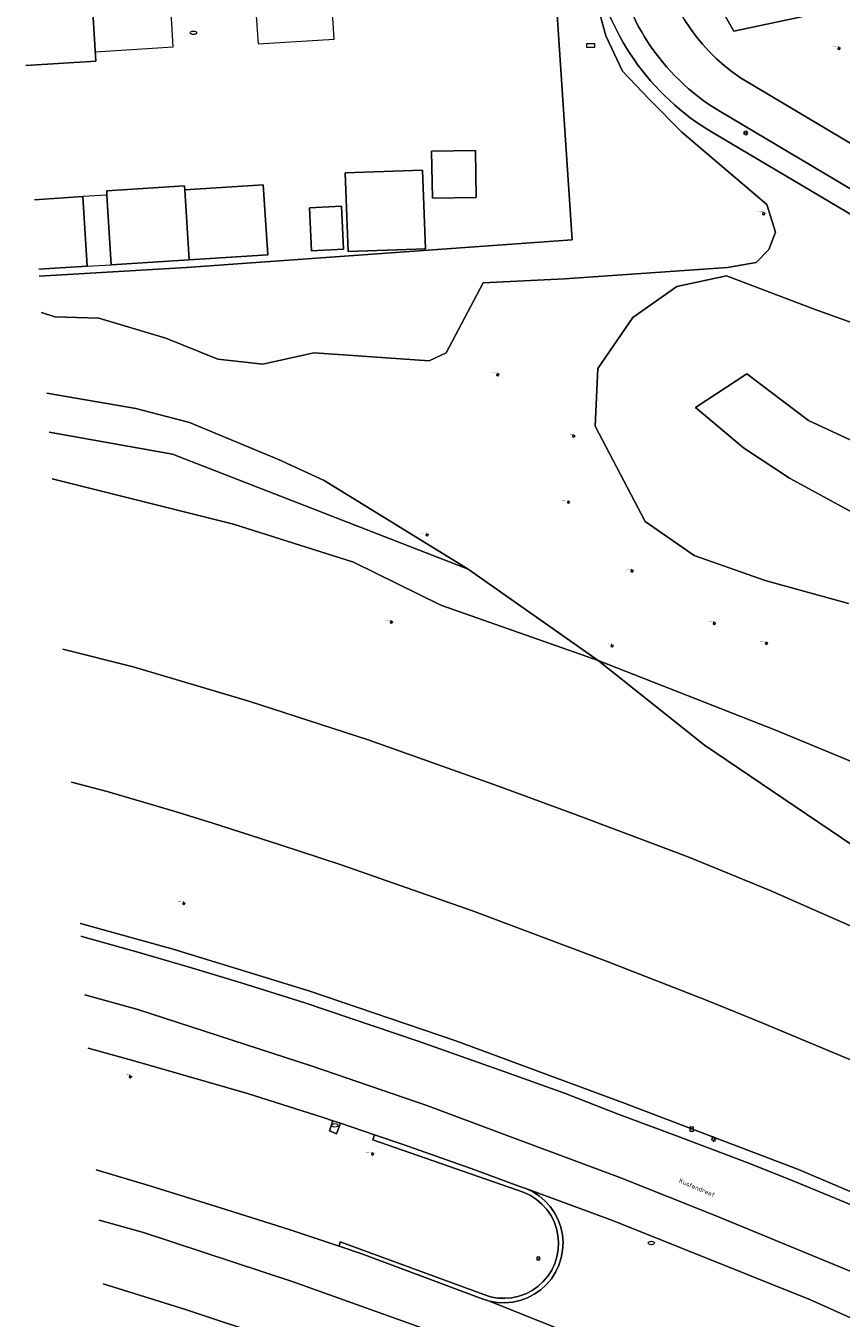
# Model space of a CAD drawing. Header units: metres. Extents: x 162098 to 162858, y 502351 to 503184.
# Tile 13 of 94: x 162122 to 162186, y 502653 to 502755. Entities that reach past the tile are written whole.
import ezdxf
from ezdxf.enums import TextEntityAlignment as Align

# ---------------------------------------------------------------- set-up
doc = ezdxf.new("R2010")
doc.units = ezdxf.units.M
for name, color, linetype, lineweight in [('B-PV-GK-BESCHOEIING-G', 252, 'GK-BESCHOEIING-SO', 13), ('B-PV-IE-MEUBILAIR-S', 252, 'Continuous', 13), ('B-PV-OG-BEBOUWING-GV', 7, 'Continuous', 18), ('B-PV-OG-BEBOUWING_LUIFEL-GV', 7, 'Continuous', 18), ('B-PV-OG-TERREIN_BEGROEID-GV', 7, 'Continuous', 13), ('B-PV-OG-TERREIN_ERF-GV', 252, 'Continuous', 13), ('B-PV-OG-TOPOGRAFIE-T18', 7, 'Continuous', 18), ('B-PV-OG-WEG-GV', 252, 'Continuous', 13), ('B-PV-VH-GESLOTENVERHARDING_ASFALT-GV', 252, 'Continuous', 13), ('B-PV-VH-OPENVERHARDING_BETONSTRAATSTEEN-GV', 252, 'Continuous', 13), ('B-PV-VH-OPENVERHARDING_TEGEL-GV', 252, 'Continuous', 13)]:
    doc.layers.add(name, color=color, linetype=linetype, lineweight=lineweight)
for name, color, linetype, lineweight, true_color in [('B-PV-GR-BEPLANTING_CULTUUR_BOSPLANTSOEN-GV', 7, 'Continuous', 13, 0x99cc00), ('B-PV-GR-BEPLANTING_CULTUUR_HEESTERS-GV', 7, 'Continuous', 13, 0x99cc00), ('B-PV-GR-BOOM-S', 7, 'Continuous', 13, 0x4c9900), ('B-PV-OG-WATER_GRACHT-GV', 7, 'Continuous', 13, 0x007299)]:
    doc.layers.add(name, color=color, linetype=linetype, lineweight=lineweight, true_color=true_color)
doc.styles.add('NLCS-ISO', font='NLCS-ISO.ttf')
doc.styles.add('NLCS-ISO-M200-T18', font='NLCS-ISO.ttf', dxfattribs={"height": 1.8})
doc.linetypes.add('GK-BESCHOEIING-SO', pattern='A,18,-3,[1,NLCS.SHX,S=0.6,R=0,X=0,Y=0],-3', length=24)

# ---------------------------------------------------------------- blocks, each defined once
blk = doc.blocks.new('SIE-MEUBILAIR_BORD_VERKEER-SO')
blk.add_lwpolyline([(-0.5625, -0.5625), (0.5625, -0.5625), (0.5625, 0.5625), (-0.5625, 0.5625)], close=True)
at = {"style": 'NLCS-ISO'}
blk.add_text('vb', height=0.75, dxfattribs=at).set_placement((0, 0), align=Align.MIDDLE_CENTER)
blk = doc.blocks.new('SIE-MEUBILAIR_BORD_STRAATNAAM-SO')
blk.add_lwpolyline([(-1.625, -0.625), (1.625, -0.625), (1.625, 0.625), (-1.625, 0.625)], close=True)
blk = doc.blocks.new('SIE-MEUBILAIR_BORD_RECLAME-SO')
blk.add_lwpolyline([(-0.75, -0.75), (0.75, -0.75), (0.75, 0.75), (-0.75, 0.75)], close=True)
at = {"style": 'NLCS-ISO'}
blk.add_text('rb', height=0.75, dxfattribs=at).set_placement((0, 0), align=Align.MIDDLE_CENTER)
blk = doc.blocks.new('SIE-MEUBILAIR_PAAL_LICHTMAST-SO')
for points in [[(-0.62, 0), (-1, 0)], [(-0.71, 0.71), (-0.44, 0.44)], [(0, 1), (0, 0.62)], [(0.44, 0.44), (0.71, 0.71)], [(1, 0), (0.62, 0)], [(-0.71, -0.71), (-0.44, -0.44)], [(0, -0.62), (0, -1)], [(0.44, -0.44), (0.71, -0.71)]]:
    blk.add_lwpolyline(points)
blk.add_circle((0, 0), 0.5)
blk = doc.blocks.new('SIE-MEUBILAIR_PUT_RIOOLPUT-SO')
blk.add_ellipse((0, 0), major_axis=(1.25, 0), ratio=0.54)
blk = doc.blocks.new('SIE-MEUBILAIR_PUT_KOLK-SO')
blk.add_ellipse((0, 0), major_axis=(1.25, 0), ratio=0.54)
blk = doc.blocks.new('SGR-BOOM_GBKN-SO')
for centre, start, end in [((-0.25, -0.1), 67.1244, 157.1244), ((-0.1, 0.25), 157.1244, 247.1244), ((-0.1, 0.25), 337.1244, 157.1244), ((0.25, 0.1), 247.1244, 337.1244), ((-0.25, -0.1), 157.1244, 337.1244), ((0.1, -0.25), 157.1244, 337.1244), ((0.1, -0.25), 337.1244, 67.1244)]:
    blk.add_arc(centre, 0.188, start, end)
at = {"extrusion": (0, 0, -1)}
blk.add_arc((-0.25, 0.1), 0.188, 22.8756, 202.8756, dxfattribs=at)
at = {"style": 'NLCS-ISO'}
blk.add_attdef('SOORT', text='', height=0.35, dxfattribs=at).set_placement((0, 0.75), align=Align.MIDDLE_RIGHT)

msp = doc.modelspace()

# ---------------------------------------------------------------- linework, layer by layer
at = {"layer": 'B-PV-GK-BESCHOEIING-G'}
for points in [[(162299.111, 502626.131), (162295.366, 502632.188), (162291.351, 502637.679), (162276.659, 502644.449), (162264.504, 502649.833), (162231.022, 502664.792), (162218.969, 502670.119), (162212.345, 502673.101), (162203.347, 502677.06), (162195.291, 502680.64), (162188.039, 502683.891), (162180.712, 502687.141), (162174.292, 502689.776), (162172.888, 502690.302), (162165.262, 502693.158), (162159.184, 502695.396), (162148.963, 502699.029), (162139.549, 502702.082), (162130.401, 502704.801), (162124.864, 502706.204)], [(162296.766, 502621.606), (162287.52, 502628.35), (162239.647, 502649.749), (162222.516, 502657.462), (162216.154, 502660.584), (162210.81, 502663.155), (162204.612, 502666.104), (162197.7, 502669.184), (162190.071, 502672.519), (162180.007, 502676.728), (162175.874, 502678.399), (162167.696, 502681.576), (162157.21, 502685.545), (162146.839, 502689.164), (162142.019, 502690.752), (162136.71, 502692.448), (162133.723, 502693.379), (162128.365, 502694.949), (162125.532, 502695.695)]]:
    msp.add_lwpolyline(points, dxfattribs=at)
at = {"layer": 'B-PV-GR-BEPLANTING_CULTUUR_BOSPLANTSOEN-GV'}
for points in [[(162123.776, 502723.332), (162133.504, 502721.58), (162156.87, 502712.515), (162145.486, 502719.498), (162141.885, 502721.168), (162134.871, 502724.081), (162130.612, 502725.189), (162123.581, 502726.399)], [(162193.498, 502686.445), (162175.511, 502698.606), (162167.139, 502705.308), (162154.7, 502709.657), (162147.804, 502713.058), (162138.33, 502716.057), (162124.011, 502719.625)], [(162124.864, 502706.204), (162130.401, 502704.801), (162139.549, 502702.082), (162148.963, 502699.029), (162159.184, 502695.396), (162165.262, 502693.158), (162172.888, 502690.302), (162174.292, 502689.776), (162180.712, 502687.141), (162188.039, 502683.891)]]:
    msp.add_lwpolyline(points, dxfattribs=at)
msp.add_lwpolyline([(162205.693, 502692.929), (162192.698, 502695.006), (162181.219, 502699.777), (162167.139, 502705.308), (162175.511, 502698.606), (162193.498, 502686.445), (162199.372, 502681.532), (162200.753, 502681.16), (162203.865, 502680.32), (162205.133, 502680.426), (162207.748, 502690.231)], close=True, dxfattribs=at)
at = {"layer": 'B-PV-GR-BEPLANTING_CULTUUR_HEESTERS-GV'}
msp.add_lwpolyline([(162184.649, 502756.436), (162180.388, 502761.72), (162176.794, 502768.874), (162176.167, 502774.023), (162176.847, 502778.349), (162179.701, 502781.704), (162179.063, 502782.793), (162176.259, 502780.7), (162174.684, 502777.984), (162173.761, 502774.286), (162173.853, 502770.048), (162174.81, 502763.238), (162175.619, 502758.755), (162177.074, 502756.333), (162177.847, 502754.991)], close=True, dxfattribs=at)
for points in [[(162158.046, 502735.12), (162164.47, 502735.44), (162177.344, 502736.31), (162179.594, 502736.714), (162180.592, 502737.741), (162181.13, 502739.101), (162180.439, 502741.296), (162173.726, 502747.006), (162171.157, 502749.624), (162169.041, 502751.814), (162167.731, 502754.605), (162166.972, 502757.403), (162166.731, 502760.468), (162166.719, 502760.617), (162165.189, 502773.771), (162158.693, 502773.425), (162162.864, 502771.712), (162165.076, 502738.511), (162134.624, 502736.329), (162122.994, 502735.634)], [(162123.176, 502732.765), (162124.219, 502732.429), (162127.69, 502732.317), (162132.982, 502730.737), (162137.107, 502729.09), (162140.656, 502728.701), (162144.664, 502729.582), (162146.625, 502729.463), (162153.781, 502728.956), (162155.123, 502729.586), (162158.046, 502735.12)]]:
    msp.add_lwpolyline(points, dxfattribs=at)
at = {"layer": 'B-PV-OG-BEBOUWING-GV'}
for points in [[(162121.937, 502752.267), (162127.465, 502752.622), (162127.217, 502756.481), (162127.2, 502756.751), (162126.638, 502765.494)], [(162126.435, 502741.916), (162122.61, 502741.676)], [(162122.959, 502736.185), (162126.779, 502736.424), (162126.435, 502741.916)]]:
    msp.add_lwpolyline(points, dxfattribs=at)
for points in [[(162157.448, 502745.553), (162153.98, 502745.503), (162154.034, 502741.789), (162157.502, 502741.84)], [(162153.257, 502744.005), (162147.152, 502743.785), (162147.376, 502737.585), (162153.481, 502737.805)], [(162128.342, 502742.035), (162128.685, 502736.543), (162134.838, 502736.928), (162134.492, 502742.45), (162134.473, 502742.762), (162128.32, 502742.377)], [(162134.492, 502742.45), (162134.838, 502736.928), (162141.032, 502737.316), (162140.686, 502742.838)], [(162146.862, 502741.153), (162144.336, 502741.037), (162144.491, 502737.649), (162147.018, 502737.765)]]:
    msp.add_lwpolyline(points, close=True, dxfattribs=at)
at = {"layer": 'B-PV-OG-BEBOUWING_LUIFEL-GV'}
for points in [[(162127.418, 502753.359), (162133.58, 502753.755), (162133.379, 502756.877), (162127.217, 502756.481)], [(162140.057, 502757.305), (162140.271, 502753.974), (162146.292, 502754.36), (162146.078, 502757.692)], [(162126.779, 502736.424), (162128.685, 502736.543), (162128.342, 502742.035), (162126.435, 502741.916)]]:
    msp.add_lwpolyline(points, close=True, dxfattribs=at)
at = {"layer": 'B-PV-OG-TERREIN_BEGROEID-GV'}
msp.add_lwpolyline([(162177.074, 502756.333), (162175.619, 502758.755), (162174.81, 502763.238), (162173.853, 502770.048), (162173.761, 502774.286), (162174.684, 502777.984), (162176.259, 502780.7), (162179.063, 502782.793), (162179.701, 502781.704), (162176.847, 502778.349), (162176.167, 502774.023), (162176.794, 502768.874), (162180.388, 502761.72), (162184.649, 502756.436), (162177.847, 502754.991)], close=True, dxfattribs=at)
for points in [[(162171.851, 502761.865, 0.2189524), (162178.369, 502751.306)], [(162176.204, 502746.951, -0.2199009), (162166.719, 502760.617)]]:
    msp.add_lwpolyline(points, format="xyb", dxfattribs=at)
for points in [[(162166.719, 502760.617), (162166.731, 502760.468), (162166.972, 502757.403), (162167.731, 502754.605), (162169.041, 502751.814), (162171.157, 502749.624), (162173.726, 502747.006), (162180.439, 502741.296), (162181.13, 502739.101), (162180.592, 502737.741), (162179.594, 502736.714), (162177.344, 502736.31), (162164.47, 502735.44), (162158.046, 502735.12), (162155.123, 502729.586), (162153.781, 502728.956), (162146.625, 502729.463), (162144.664, 502729.582), (162140.656, 502728.701), (162137.107, 502729.09), (162132.982, 502730.737), (162127.69, 502732.317), (162124.219, 502732.429), (162123.176, 502732.765)], [(162178.369, 502751.306), (162200.153, 502738.316), (162210.839, 502743.195), (162211.276, 502743.864), (162210.059, 502746.714), (162214.47, 502748.442), (162215.76, 502745.832), (162216.304, 502745.697)], [(162196.693, 502734.81), (162176.204, 502746.951)], [(162186.907, 502709.802), (162180.312, 502711.61), (162174.696, 502713.574), (162170.845, 502716.269), (162166.897, 502723.796), (162167.094, 502728.357), (162169.855, 502732.386), (162173.347, 502734.812), (162177.269, 502735.66), (162184.274, 502733.015), (162194.491, 502729.33)], [(162194.491, 502729.33), (162184.274, 502733.015), (162177.269, 502735.66), (162173.347, 502734.812), (162169.855, 502732.386), (162167.094, 502728.357), (162166.897, 502723.796), (162170.845, 502716.269), (162174.696, 502713.574), (162180.312, 502711.61), (162186.907, 502709.802)], [(162183.742, 502724.238), (162178.863, 502727.916), (162174.815, 502725.261), (162178.595, 502722.093), (162182.238, 502719.685), (162188.196, 502716.455)], [(162188.196, 502716.455), (162182.238, 502719.685), (162178.595, 502722.093), (162174.815, 502725.261), (162178.863, 502727.916), (162183.742, 502724.238), (162190.428, 502721.143)], [(162123.581, 502726.399), (162130.612, 502725.189), (162134.871, 502724.081), (162141.885, 502721.168), (162145.486, 502719.498), (162156.87, 502712.515), (162167.139, 502705.308), (162181.219, 502699.777), (162192.698, 502695.006)], [(162190.428, 502721.143), (162183.742, 502724.238)], [(162124.011, 502719.625), (162138.33, 502716.057), (162147.804, 502713.058), (162154.7, 502709.657), (162167.139, 502705.308), (162156.87, 502712.515), (162133.504, 502721.58), (162123.776, 502723.332)], [(162239.647, 502649.749), (162222.516, 502657.462), (162216.154, 502660.584), (162210.81, 502663.155), (162204.612, 502666.104), (162197.7, 502669.184), (162196.512, 502669.704), (162190.071, 502672.519), (162180.007, 502676.728), (162175.874, 502678.399), (162167.696, 502681.576), (162157.21, 502685.545), (162146.839, 502689.164), (162142.019, 502690.752), (162136.71, 502692.448), (162133.723, 502693.379), (162128.365, 502694.949), (162125.532, 502695.695)], [(162126.241, 502684.54), (162133.582, 502682.498), (162144.282, 502679.214), (162155.893, 502675.262), (162169.06, 502670.415), (162182.956, 502665.107), (162197.185, 502659.07), (162208.773, 502653.849), (162224.722, 502646.524)], [(162127.477, 502665.086), (162131.729, 502663.83), (162137.741, 502661.955), (162142.811, 502660.344), (162146.675, 502659.05), (162146.763, 502659.397), (162158.094, 502655.238), (162158.631, 502655.067), (162159.188, 502654.968), (162159.753, 502654.942), (162160.318, 502654.989), (162160.87, 502655.11), (162161.403, 502655.302), (162161.905, 502655.561), (162162.37, 502655.884), (162162.788, 502656.265), (162163.154, 502656.698), (162163.46, 502657.173), (162163.701, 502657.685), (162163.874, 502658.224), (162163.974, 502658.781), (162164.001, 502659.346), (162163.955, 502659.91), (162163.835, 502660.463), (162163.644, 502660.996), (162163.386, 502661.5), (162163.063, 502661.964), (162162.684, 502662.384), (162162.252, 502662.75), (162161.776, 502663.057), (162161.29, 502663.29), (162149.345, 502667.445), (162149.474, 502667.846), (162146.782, 502668.76), (162146.47, 502667.92), (162145.918, 502668.157), (162146.188, 502668.962), (162145.408, 502669.226), (162139.447, 502671.102), (162130.563, 502673.661), (162126.867, 502674.688)]]:
    msp.add_lwpolyline(points, dxfattribs=at)
at = {"layer": 'B-PV-OG-TERREIN_ERF-GV'}
for points in [[(162122.994, 502735.634), (162134.624, 502736.329), (162165.076, 502738.511), (162162.864, 502771.712), (162158.693, 502773.425)], [(162146.061, 502757.962), (162139.774, 502757.558), (162133.487, 502757.155), (162127.2, 502756.751), (162127.217, 502756.481), (162127.465, 502752.622), (162121.937, 502752.267)], [(162122.61, 502741.676), (162126.435, 502741.916), (162126.779, 502736.424), (162122.959, 502736.185)]]:
    msp.add_lwpolyline(points, dxfattribs=at)
for points in [[(162157.448, 502745.553), (162157.502, 502741.84), (162154.034, 502741.789), (162153.98, 502745.503)], [(162153.257, 502744.005), (162153.481, 502737.805), (162147.376, 502737.585), (162147.152, 502743.785)], [(162134.838, 502736.928), (162128.685, 502736.543), (162128.342, 502742.035), (162128.32, 502742.377), (162134.473, 502742.762), (162134.492, 502742.45), (162140.686, 502742.838), (162141.032, 502737.316)], [(162146.862, 502741.153), (162147.018, 502737.765), (162144.491, 502737.649), (162144.336, 502741.037)]]:
    msp.add_lwpolyline(points, close=True, dxfattribs=at)
at = {"layer": 'B-PV-OG-WATER_GRACHT-GV'}
for points in [[(162139.549, 502702.082), (162130.401, 502704.801), (162124.864, 502706.204)], [(162148.963, 502699.029), (162139.549, 502702.082)], [(162172.888, 502690.302), (162165.262, 502693.158), (162159.184, 502695.396), (162148.963, 502699.029)], [(162125.532, 502695.695), (162128.365, 502694.949), (162133.723, 502693.379), (162136.71, 502692.448), (162142.019, 502690.752), (162146.839, 502689.164), (162157.21, 502685.545), (162167.696, 502681.576)], [(162174.292, 502689.776), (162172.888, 502690.302)], [(162180.712, 502687.141), (162174.292, 502689.776)], [(162195.291, 502680.64), (162188.039, 502683.891), (162180.712, 502687.141)], [(162167.696, 502681.576), (162175.874, 502678.399), (162180.007, 502676.728), (162190.071, 502672.519), (162196.512, 502669.704)]]:
    msp.add_lwpolyline(points, dxfattribs=at)
at = {"layer": 'B-PV-OG-WEG-GV'}
for points in [[(162224.722, 502646.524), (162208.773, 502653.849), (162197.185, 502659.07), (162182.956, 502665.107), (162169.06, 502670.415), (162155.893, 502675.262), (162144.282, 502679.214), (162133.582, 502682.498), (162126.241, 502684.54)], [(162126.306, 502683.524), (162126.357, 502683.51), (162130.598, 502682.316), (162134.751, 502681.121), (162138.93, 502679.851), (162143.963, 502678.266), (162152.914, 502675.257), (162159.77, 502672.828), (162164.466, 502671.126), (162168.699, 502669.482), (162173.32, 502667.766), (162178.947, 502665.636), (162182.565, 502664.186), (162187.867, 502662.015), (162192.591, 502660.013), (162203.726, 502655.077), (162208.39, 502652.924)], [(162134.545, 502654.067), (162128.049, 502656.087)], [(162157.741, 502636.164), (162157.469, 502637.361), (162157.119, 502638.539), (162156.694, 502639.691), (162156.194, 502640.813), (162155.623, 502641.9), (162154.982, 502642.947), (162154.274, 502643.951), (162153.503, 502644.906), (162152.67, 502645.809), (162151.781, 502646.656), (162150.839, 502647.444), (162149.847, 502648.168), (162148.81, 502648.826), (162147.733, 502649.415), (162146.747, 502649.879), (162141.6, 502651.727), (162134.545, 502654.067)]]:
    msp.add_lwpolyline(points, dxfattribs=at)
at = {"layer": 'B-PV-VH-GESLOTENVERHARDING_ASFALT-GV'}
for points in [[(162178.369, 502751.306, -0.2189524), (162171.851, 502761.865)], [(162168.313, 502761.455, 0.2259079), (162176.675, 502748.68)]]:
    msp.add_lwpolyline(points, format="xyb", dxfattribs=at)
for points in [[(162227.619, 502722.125), (162224.485, 502723.806), (162201.853, 502737.302), (162200.153, 502738.316), (162178.369, 502751.306)], [(162176.675, 502748.68), (162223.99, 502720.596), (162224.932, 502720.084), (162258.712, 502703.146), (162273.091, 502695.961), (162274.173, 502695.576), (162311.517, 502685.201)], [(162306.908, 502608.37), (162252.784, 502632.885), (162243.227, 502637.157), (162214.852, 502649.84), (162208.39, 502652.924), (162203.726, 502655.077), (162192.591, 502660.013), (162187.867, 502662.015), (162182.565, 502664.186), (162178.947, 502665.636), (162173.32, 502667.766), (162168.699, 502669.482), (162164.466, 502671.126), (162159.77, 502672.828), (162152.914, 502675.257), (162143.963, 502678.266), (162138.93, 502679.851), (162134.751, 502681.121), (162130.598, 502682.316), (162126.357, 502683.51), (162126.306, 502683.524)], [(162126.599, 502678.909), (162130.767, 502677.743), (162144.558, 502673.28), (162153.684, 502670.126), (162159.657, 502667.912), (162168.85, 502664.489), (162176.366, 502661.469), (162187.909, 502656.705), (162195.626, 502653.282), (162230.79, 502637.58), (162270.517, 502619.528), (162283.67, 502613.824), (162291.253, 502610.267), (162319.236, 502597.45)], [(162319.236, 502597.45), (162291.253, 502610.267), (162283.67, 502613.824), (162270.517, 502619.528), (162230.79, 502637.58), (162195.626, 502653.282), (162187.909, 502656.705), (162176.366, 502661.469), (162168.85, 502664.489), (162159.657, 502667.912), (162153.684, 502670.126), (162144.558, 502673.28), (162130.767, 502677.743), (162126.599, 502678.909)], [(162126.867, 502674.688), (162130.563, 502673.661), (162139.447, 502671.102), (162145.408, 502669.226), (162146.188, 502668.962), (162146.782, 502668.76), (162149.474, 502667.846), (162151.736, 502667.078), (162157.386, 502665.074), (162160.876, 502663.796), (162161.419, 502663.616), (162168.33, 502661.067), (162183.899, 502654.826), (162246.845, 502626.541), (162272.547, 502614.998), (162280.199, 502611.297), (162303.437, 502600.755)], [(162207.607, 502633.952), (162189.998, 502641.788), (162179.132, 502646.486), (162158.547, 502654.727), (162157.964, 502654.912), (162148.46, 502658.452), (162146.675, 502659.05), (162142.811, 502660.344), (162137.741, 502661.955), (162131.729, 502663.83), (162127.477, 502665.086)], [(162246.845, 502626.541), (162183.899, 502654.826), (162168.33, 502661.067), (162161.419, 502663.616), (162161.947, 502663.363), (162162.461, 502663.032), (162162.928, 502662.636), (162163.338, 502662.182), (162163.687, 502661.68), (162163.966, 502661.135), (162164.172, 502660.56), (162164.302, 502659.962), (162164.352, 502659.352), (162164.323, 502658.741), (162164.214, 502658.139), (162164.027, 502657.557), (162163.767, 502657.003), (162163.436, 502656.489), (162163.041, 502656.022), (162162.589, 502655.61), (162162.086, 502655.261), (162161.543, 502654.98), (162160.967, 502654.773), (162160.37, 502654.642), (162159.76, 502654.591), (162159.149, 502654.619), (162158.547, 502654.727), (162179.132, 502646.486)], [(162127.73, 502661.108), (162131.225, 502660.127), (162143.035, 502656.235), (162153.772, 502652.41), (162164.979, 502648.115), (162173.502, 502644.827), (162184.306, 502640.264), (162196.385, 502634.895), (162220.946, 502623.756), (162254.499, 502608.59), (162295.904, 502590.001), (162321.874, 502578.19), (162367.663, 502557.476), (162368.945, 502560.441), (162308.264, 502587.988), (162266.994, 502606.711), (162252.549, 502613.17), (162249.492, 502614.902), (162237.71, 502620.261), (162207.607, 502633.952)], [(162220.946, 502623.756), (162196.385, 502634.895), (162184.306, 502640.264), (162173.502, 502644.827), (162164.979, 502648.115), (162153.772, 502652.41), (162143.035, 502656.235), (162131.225, 502660.127), (162127.73, 502661.108)], [(162128.049, 502656.087), (162134.545, 502654.067), (162141.6, 502651.727), (162146.747, 502649.879), (162148.953, 502649.403), (162158.55, 502645.712), (162166.166, 502642.826), (162173.615, 502639.874), (162180.639, 502636.802), (162184.697, 502635.09), (162184.846, 502635.142), (162235.172, 502612.49), (162240.275, 502610.216), (162296.237, 502584.962), (162296.53, 502584.827), (162300.817, 502582.851)]]:
    msp.add_lwpolyline(points, dxfattribs=at)
at = {"layer": 'B-PV-VH-OPENVERHARDING_BETONSTRAATSTEEN-GV'}
for points in [[(162146.188, 502668.962), (162145.918, 502668.157)], [(162146.782, 502668.76), (162146.188, 502668.962)], [(162145.918, 502668.157), (162146.47, 502667.92)], [(162146.47, 502667.92), (162146.782, 502668.76)]]:
    msp.add_lwpolyline(points, dxfattribs=at)
msp.add_lwpolyline([(162161.776, 502663.057), (162162.252, 502662.75), (162162.684, 502662.384), (162163.063, 502661.964), (162163.386, 502661.5), (162163.644, 502660.996), (162163.835, 502660.463), (162163.955, 502659.91), (162164.001, 502659.346), (162163.974, 502658.781), (162163.874, 502658.224), (162163.701, 502657.685), (162163.46, 502657.173), (162163.154, 502656.698), (162162.788, 502656.265), (162162.37, 502655.884), (162161.905, 502655.561), (162161.403, 502655.302), (162160.87, 502655.11), (162160.318, 502654.989), (162159.753, 502654.942), (162159.188, 502654.968), (162158.631, 502655.067), (162158.094, 502655.238), (162146.763, 502659.397), (162146.675, 502659.05), (162148.46, 502658.452), (162157.964, 502654.912), (162158.547, 502654.727), (162159.149, 502654.619), (162159.76, 502654.591), (162160.37, 502654.642), (162160.967, 502654.773), (162161.543, 502654.98), (162162.086, 502655.261), (162162.589, 502655.61), (162163.041, 502656.022), (162163.436, 502656.489), (162163.767, 502657.003), (162164.027, 502657.557), (162164.214, 502658.139), (162164.323, 502658.741), (162164.352, 502659.352), (162164.302, 502659.962), (162164.172, 502660.56), (162163.966, 502661.135), (162163.687, 502661.68), (162163.338, 502662.182), (162162.928, 502662.636), (162162.461, 502663.032), (162161.947, 502663.363), (162161.419, 502663.616), (162160.876, 502663.796), (162157.386, 502665.074), (162151.736, 502667.078), (162149.474, 502667.846), (162149.345, 502667.445), (162161.29, 502663.29)], close=True, dxfattribs=at)
at = {"layer": 'B-PV-VH-OPENVERHARDING_TEGEL-GV'}
for points in [[(162176.675, 502748.68, -0.2259079), (162168.313, 502761.455)], [(162166.719, 502760.617, 0.2199009), (162176.204, 502746.951)]]:
    msp.add_lwpolyline(points, format="xyb", dxfattribs=at)
for points in [[(162258.712, 502703.146), (162224.932, 502720.084), (162223.99, 502720.596), (162176.675, 502748.68)], [(162176.204, 502746.951), (162196.693, 502734.81), (162198.435, 502733.778), (162223.276, 502719.058)]]:
    msp.add_lwpolyline(points, dxfattribs=at)

# ---------------------------------------------------------------- block references
at = {"layer": 'B-PV-GR-BOOM-S', "xscale": 0.2, "yscale": 0.2, "zscale": 0.2}
for p in [(162186.149, 502753.622), (162180.195, 502740.573), (162159.195, 502727.861), (162165.189, 502723.007), (162164.782, 502717.795), (162153.617, 502715.217), (162169.797, 502712.36), (162150.799, 502708.33), (162176.3, 502708.227), (162180.41, 502706.655), (162168.219, 502706.455), (162134.407, 502686.12), (162130.184, 502672.435), (162149.304, 502666.34)]:
    msp.add_blockref('SGR-BOOM_GBKN-SO', p, dxfattribs=at).add_auto_attribs({'SOORT': '****%%c***m'})
at = {"layer": 'B-PV-IE-MEUBILAIR-S', "xscale": 0.2, "yscale": 0.2, "zscale": 0.2}
for name, p in [('SIE-MEUBILAIR_PUT_RIOOLPUT-SO', (162135.171, 502754.852)), ('SIE-MEUBILAIR_BORD_STRAATNAAM-SO', (162166.544, 502753.843)), ('SIE-MEUBILAIR_PAAL_LICHTMAST-SO', (162178.777, 502746.936)), ('SIE-MEUBILAIR_PUT_KOLK-SO', (162146.336, 502668.596)), ('SIE-MEUBILAIR_BORD_RECLAME-SO', (162174.515, 502668.299)), ('SIE-MEUBILAIR_PAAL_LICHTMAST-SO', (162176.238, 502667.509)), ('SIE-MEUBILAIR_PUT_KOLK-SO', (162171.331, 502659.313)), ('SIE-MEUBILAIR_BORD_VERKEER-SO', (162162.4, 502658.085))]:
    msp.add_blockref(name, p, dxfattribs=at)

# ---------------------------------------------------------------- texts
at = {"layer": 'B-PV-OG-TOPOGRAFIE-T18', "style": 'NLCS-ISO-M200-T18'}
msp.add_text('Kustendreef', height=0.36, rotation=-22.8, dxfattribs=at).set_placement((162174.938, 502663.672), align=Align.MIDDLE)

doc.saveas('drawing.dxf')
